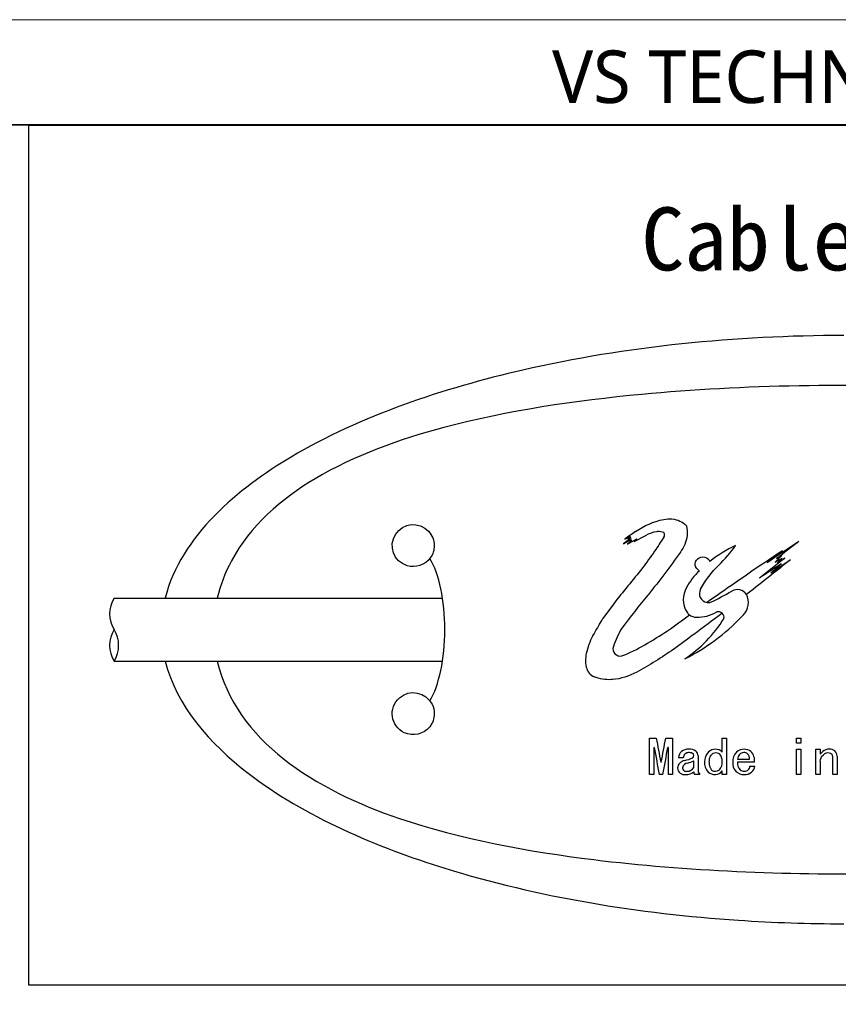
# Model space of a CAD drawing. Header units: millimetres. Extents: x -201 to 202, y 143 to 428.
# Tile 5 of 6: x 119 to 158, y 381 to 428. Entities that reach past the tile are written whole.
import ezdxf

# ---------------------------------------------------------------- set-up
doc = ezdxf.new("R2010")
doc.units = ezdxf.units.MM
doc.header["$LTSCALE"] = 0.25
doc.linetypes.add('HIDDEN', pattern=[9.525, 6.35, -3.175])
for name, color, linetype in [('CABLE 3P', 7, 'Continuous'), ('CABLE TAG (BLUE)', 7, 'Continuous'), ('FORM', 7, 'Continuous')]:
    doc.layers.add(name, color=color, linetype=linetype)
doc.layers.add('EMPTY LINE', color=252, linetype='Continuous', lineweight=0, plot=False)
doc.layers.add('TXT1', color=5, linetype='Continuous', lineweight=15)
doc.styles.add('VS Standard', font='msgothic.ttc', dxfattribs={"height": 3})
doc.styles.add('VST_ﾒｲﾘｵ', font='txt', dxfattribs={"height": 2.5})

msp = doc.modelspace()

# ---------------------------------------------------------------- linework, layer by layer
at = {"layer": 'CABLE 3P'}
for p, q in [((123.4643, 400.2141), (139.0941, 400.2141)), ((123.4643, 397.2141), (139.0936, 397.2141))]:
    msp.add_line(p, q, dxfattribs=at)
for centre, start, end in [((124.6643, 399.4641), 147.99462, 212.00538), ((124.6643, 397.9641), 147.99462, 212.00538), ((122.2643, 397.9641), 327.99462, 32.00538)]:
    msp.add_arc(centre, 1.4151, start, end, dxfattribs=at)
at = {"layer": 'CABLE TAG (BLUE)', "lineweight": 25}
for p, q in [((148.0818, 403.0887), (147.7077, 402.8035)), ((147.7834, 403.022), (148.0404, 403.1434)), ((148.0404, 403.1434), (147.9228, 403.0319)), ((147.9228, 403.0319), (148.0818, 403.0887)), ((148.2221, 402.906), (148.7707, 403.2016)), ((147.7077, 402.8035), (148.0818, 403.006)), ((147.9076, 402.7834), (148.3428, 403.0319)), ((148.1152, 402.9641), (147.9076, 402.7834)), ((148.0818, 403.006), (148.0156, 402.9284)), ((148.0156, 402.9284), (148.1152, 402.9641)), ((148.3428, 403.0319), (148.2221, 402.906)), ((155.249, 402.2362), (154.9322, 401.9272)), ((155.0049, 402.094), (155.249, 402.2362)), ((154.9322, 401.9272), (155.2656, 402.1221)), ((155.2656, 402.1221), (155.0359, 401.876)), ((155.0359, 401.876), (155.3995, 402.1221)), ((153.6502, 400.4484), (153.5652, 400.3829)), ((147.2306, 399.9348), (146.7326, 399.2468)), ((148.9469, 393.5541), (149.2751, 393.5541)), ((148.9469, 391.8167), (148.9469, 393.554)), ((149.7264, 393.5541), (150.0546, 393.5541)), ((150.0546, 393.5541), (150.0546, 391.8167)), ((152.4138, 392.8869), (152.4138, 393.554)), ((152.4138, 393.554), (152.6189, 393.554)), ((152.6189, 393.554), (152.6189, 391.8167)), ((155.9525, 393.554), (156.1576, 393.554)), ((155.9525, 393.3142), (155.9525, 393.554)), ((156.1576, 393.3142), (155.9525, 393.3142)), ((156.1576, 393.554), (156.1576, 393.3142)), ((149.1725, 393.1041), (149.152, 393.1041)), ((149.152, 393.1041), (149.152, 391.8167)), ((149.8495, 393.1041), (149.829, 393.1041)), ((149.8495, 391.8167), (149.8495, 393.1041)), ((155.9525, 391.8167), (155.9525, 393.0224)), ((155.9525, 393.0224), (156.1576, 393.0224)), ((156.1576, 393.0224), (156.1576, 391.8167)), ((156.8756, 391.8167), (156.8756, 393.0224)), ((156.8756, 393.0224), (157.0807, 393.0224)), ((157.0807, 393.0224), (157.0807, 392.788)), ((149.4905, 392.406), (149.511, 392.406)), ((150.5572, 392.6184), (150.3316, 392.6184)), ((151.0598, 392.1524), (151.0598, 392.4677)), ((151.265, 392.7075), (151.265, 392.0139)), ((153.142, 392.5473), (153.7164, 392.5473)), ((153.9523, 392.406), (153.142, 392.406)), ((157.0807, 392.4413), (157.0807, 391.8167)), ((157.6757, 391.8167), (157.6757, 392.6718)), ((157.8808, 392.6896), (157.8808, 391.8167)), ((152.4138, 391.8167), (152.4138, 391.9881)), ((153.7267, 392.2221), (153.9626, 392.2221)), ((149.152, 391.8167), (148.9469, 391.8167)), ((149.5828, 391.8167), (149.4187, 391.8167)), ((150.0546, 391.8167), (149.8495, 391.8167)), ((151.347, 391.8167), (151.1008, 391.8167)), ((152.6189, 391.8167), (152.4138, 391.8167)), ((156.1576, 391.8167), (155.9525, 391.8167)), ((157.0807, 391.8167), (156.8756, 391.8167)), ((157.8808, 391.8167), (157.6757, 391.8167))]:
    msp.add_line(p, q, dxfattribs=at)
at = {"layer": 'CABLE TAG (BLUE)', "lineweight": 18}
for p, q in [((148.0818, 403.0887), (147.7077, 402.8035)), ((147.7834, 403.022), (148.0404, 403.1434)), ((148.0404, 403.1434), (147.9228, 403.0319)), ((147.9228, 403.0319), (148.0818, 403.0887)), ((148.2221, 402.906), (148.7707, 403.2016)), ((147.7077, 402.8035), (148.0818, 403.006)), ((147.9076, 402.7834), (148.3428, 403.0319)), ((148.1152, 402.9641), (147.9076, 402.7834)), ((148.0818, 403.006), (148.0156, 402.9284)), ((148.0156, 402.9284), (148.1152, 402.9641)), ((148.3428, 403.0319), (148.2221, 402.906)), ((155.249, 402.2362), (154.9322, 401.9272)), ((155.0049, 402.094), (155.249, 402.2362)), ((154.9322, 401.9272), (155.2656, 402.1221)), ((155.2656, 402.1221), (155.0359, 401.876)), ((155.0359, 401.876), (155.3995, 402.1221)), ((153.6502, 400.4484), (153.5652, 400.3829)), ((147.2306, 399.9348), (146.7326, 399.2468)), ((148.9469, 393.5541), (149.2751, 393.5541)), ((148.9469, 391.8167), (148.9469, 393.554)), ((149.7264, 393.5541), (150.0546, 393.5541)), ((150.0546, 393.5541), (150.0546, 391.8167)), ((152.4138, 392.8869), (152.4138, 393.554)), ((152.4138, 393.554), (152.6189, 393.554)), ((152.6189, 393.554), (152.6189, 391.8167)), ((155.9525, 393.554), (156.1576, 393.554)), ((155.9525, 393.3142), (155.9525, 393.554)), ((156.1576, 393.3142), (155.9525, 393.3142)), ((156.1576, 393.554), (156.1576, 393.3142)), ((149.1725, 393.1041), (149.152, 393.1041)), ((149.152, 393.1041), (149.152, 391.8167)), ((149.8495, 393.1041), (149.829, 393.1041)), ((149.8495, 391.8167), (149.8495, 393.1041)), ((155.9525, 391.8167), (155.9525, 393.0224)), ((155.9525, 393.0224), (156.1576, 393.0224)), ((156.1576, 393.0224), (156.1576, 391.8167)), ((156.8756, 391.8167), (156.8756, 393.0224)), ((156.8756, 393.0224), (157.0807, 393.0224)), ((157.0807, 393.0224), (157.0807, 392.788)), ((149.4905, 392.406), (149.511, 392.406)), ((150.5572, 392.6184), (150.3316, 392.6184)), ((151.0598, 392.1524), (151.0598, 392.4677)), ((151.265, 392.7075), (151.265, 392.0139)), ((153.142, 392.5473), (153.7164, 392.5473)), ((153.9523, 392.406), (153.142, 392.406)), ((157.0807, 392.4413), (157.0807, 391.8167)), ((157.6757, 391.8167), (157.6757, 392.6718)), ((157.8808, 392.6896), (157.8808, 391.8167)), ((152.4138, 391.8167), (152.4138, 391.9881)), ((153.7267, 392.2221), (153.9626, 392.2221)), ((149.152, 391.8167), (148.9469, 391.8167)), ((149.5828, 391.8167), (149.4187, 391.8167)), ((150.0546, 391.8167), (149.8495, 391.8167)), ((151.347, 391.8167), (151.1008, 391.8167)), ((152.6189, 391.8167), (152.4138, 391.8167)), ((156.1576, 391.8167), (155.9525, 391.8167)), ((157.0807, 391.8167), (156.8756, 391.8167)), ((157.8808, 391.8167), (157.6757, 391.8167))]:
    msp.add_line(p, q, dxfattribs=at)
at = {"layer": 'CABLE TAG (BLUE)', "lineweight": 25}
for centre, radius, start, end in [((203.8972, 325.6114), 95.6094, 125.56311, 125.9378), ((225.1853, 353.7367), 90.2594, 146.837118, 147.340582), ((149.5011, 403.2214), 0.1681, 318.70712, 41.29288), ((155.9903, 396.6169), 6.7791, 115.69934, 127.97293), ((237.4776, 279.7302), 147.6537, 123.465611, 124.168814), ((231.9294, 303.5462), 125.0162, 127.366335, 127.974881), ((238.9385, 337.3196), 110.8824, 144.031923, 144.537865), ((196.4209, 339.5944), 75.1358, 123.193143, 124.720463), ((230.3508, 305.2874), 122.797, 127.682486, 128.11798), ((271.3646, 253.3023), 188.4374, 127.876034, 128.659246), ((253.959, 275.7711), 160.2453, 127.955834, 128.504974), ((268.3839, 228.1242), 207.3282, 123.075681, 123.420086), ((248.2186, 265.1112), 165.2734, 124.052849, 124.446316), ((241.9905, 304.7694), 130.2001, 131.783814, 132.080148), ((290.3361, 284.9993), 183.5466, 140.540305, 141.230224), ((152.8966, 399.6698), 2.4139, 130.17499, 154.32176), ((311.4738, 171.4595), 278.8663, 124.474231, 124.958152), ((151.6825, 400.1413), 1.1199, 149.13808, 211.42869), ((151.7598, 400.4369), 0.4328, 151.30225, 260.65497), ((146.2841, 411.7577), 12.9992, 295.40555, 300.42453), ((153.1301, 400.1035), 0.5171, 32.71323, 120.60753), ((153.1237, 400.1031), 0.5227, 18.7875, 32.37024), ((151.7616, 400.4425), 0.4384, 260.54853, 283.1115), ((152.8069, 400.0026), 0.855, 307.99399, 18.32508), ((151.1733, 399.8297), 0.523, 211.38321, 232.06211), ((151.1768, 399.8306), 0.5259, 231.83439, 270.68364), ((151.223, 401.1541), 1.8498, 268.76187, 300.31518), ((152.237, 399.3051), 0.2647, 46.34599, 107.6579), ((152.2303, 399.3019), 0.2708, 346.16714, 45.81865), ((146.3863, 405.8883), 9.5544, 296.42151, 316.64283), ((147.2492, 402.4879), 6.1698, 303.31305, 328.20489), ((151.2252, 396.5934), 4.206, 148.50509, 161.75563), ((147.5608, 397.8017), 0.3475, 161.80239, 282.97464), ((146.5429, 397.0304), 0.604, 190.77968, 247.90182), ((272.609, 416.1007), 125.3779, 190.359829, 190.893611), ((27.5117, 415.8913), 124.2392, 349.103657, 349.642317), ((258.0032, 413.2469), 110.6791, 190.485843, 191.16438), ((40.2264, 413.3938), 111.4648, 348.83836, 349.512125), ((150.7441, 392.6006), 0.4129, 130.63997, 177.53271), ((150.7859, 392.5267), 0.4964, 86.79324, 128.74644), ((150.8057, 392.6114), 0.2486, 88.17291, 178.39537), ((150.8609, 392.4869), 0.5376, 55.88407, 95.04042), ((150.8429, 392.5181), 0.3431, 63.07005, 94.89144), ((150.9346, 392.7177), 0.1238, 306.661, 59.05223), ((150.9759, 392.7111), 0.2891, 359.31509, 49.82207), ((152.2605, 392.4054), 0.6954, 135.14695, 222.40317), ((152.0901, 392.548), 0.4744, 90.55333, 132.83769), ((152.0835, 392.5522), 0.4702, 45.38019, 89.75145), ((151.9503, 392.4696), 0.4649, 355.41695, 44.76478), ((153.5297, 392.4557), 0.6154, 135.51033, 184.62581), ((153.4502, 392.4782), 0.5443, 88.96983, 131.33605), ((153.5026, 392.5263), 0.3612, 135.58924, 176.6593), ((153.4777, 392.5295), 0.3415, 96.42984, 133.0521), ((153.4545, 392.6105), 0.2588, 49.04728, 93.32432), ((153.4606, 392.504), 0.5183, 52.25302, 90.07179), ((153.4292, 392.5906), 0.2905, 351.43392, 47.85207), ((153.3695, 392.4898), 0.5888, 351.82064, 46.07655), ((157.9078, 392.1025), 1.0742, 130.94398, 140.34442), ((157.4976, 392.5714), 0.4512, 88.22469, 130.6138), ((157.546, 392.6893), 0.3348, 0.08168, 95.89839), ((157.5034, 392.674), 0.1723, 359.27494, 50.00465), ((150.6879, 392.0793), 0.4104, 98.25472, 173.40646), ((150.7884, 392.0963), 0.2662, 93.4009, 169.73576), ((150.2864, 394.0712), 1.6224, 282.19082, 296.42861), ((150.3958, 393.8296), 1.5151, 284.40282, 295.99496), ((152.297, 392.3531), 0.5025, 172.9421, 219.83602), ((151.93, 392.3853), 0.4861, 316.13361, 5.56545), ((153.4449, 392.3478), 0.5317, 173.70895, 272.73711), ((153.5587, 392.3423), 0.4215, 171.30518, 225.85249), ((150.6284, 392.1628), 0.35, 185.97608, 278.52795), ((150.7015, 392.1413), 0.1751, 179.18827, 283.3147), ((150.6978, 392.3899), 0.5735, 268.25028, 309.13719), ((150.7299, 392.3611), 0.3904, 271.75688, 327.69397), ((151.2244, 391.9269), 0.1656, 173.70192, 221.73599), ((151.563, 392.0222), 0.2981, 181.58838, 223.58465), ((152.0557, 392.282), 0.4633, 228.22577, 320.6246), ((152.0858, 392.2534), 0.2826, 231.82815, 313.52767), ((153.45, 392.2894), 0.3106, 233.469, 273.74502), ((153.493, 392.2122), 0.2339, 264.409, 2.40995), ((153.49, 392.3271), 0.5108, 267.78198, 308.60256), ((153.5008, 392.2763), 0.465, 311.47465, 353.30003)]:
    msp.add_arc(centre, radius, start, end, dxfattribs=at)
at = {"layer": 'CABLE TAG (BLUE)', "lineweight": 18}
for centre, radius, start, end in [((203.8972, 325.6114), 95.6094, 125.56311, 125.9378), ((225.1853, 353.7367), 90.2594, 146.837118, 147.340582), ((149.5011, 403.2214), 0.1681, 318.70712, 41.29288), ((155.9903, 396.6169), 6.7791, 115.69934, 127.97293), ((237.4776, 279.7302), 147.6537, 123.465611, 124.168814), ((231.9294, 303.5462), 125.0162, 127.366335, 127.974881), ((238.9385, 337.3196), 110.8824, 144.031923, 144.537865), ((196.4209, 339.5944), 75.1358, 123.193143, 124.720463), ((230.3508, 305.2874), 122.797, 127.682486, 128.11798), ((271.3646, 253.3023), 188.4374, 127.876034, 128.659246), ((253.959, 275.7711), 160.2453, 127.955834, 128.504974), ((268.3839, 228.1242), 207.3282, 123.075681, 123.420086), ((248.2186, 265.1112), 165.2734, 124.052849, 124.446316), ((241.9905, 304.7694), 130.2001, 131.783814, 132.080148), ((290.3361, 284.9993), 183.5466, 140.540305, 141.230224), ((152.8966, 399.6698), 2.4139, 130.17499, 154.32176), ((311.4738, 171.4595), 278.8663, 124.474231, 124.958152), ((151.6825, 400.1413), 1.1199, 149.13808, 211.42869), ((151.7598, 400.4369), 0.4328, 151.30225, 260.65497), ((146.2841, 411.7577), 12.9992, 295.40555, 300.42453), ((153.1301, 400.1035), 0.5171, 32.71323, 120.60753), ((153.1237, 400.1031), 0.5227, 18.7875, 32.37024), ((151.7616, 400.4425), 0.4384, 260.54853, 283.1115), ((152.8069, 400.0026), 0.855, 307.99399, 18.32508), ((151.1733, 399.8297), 0.523, 211.38321, 232.06211), ((151.1768, 399.8306), 0.5259, 231.83439, 270.68364), ((151.223, 401.1541), 1.8498, 268.76187, 300.31518), ((152.237, 399.3051), 0.2647, 46.34599, 107.6579), ((152.2303, 399.3019), 0.2708, 346.16714, 45.81865), ((146.3863, 405.8883), 9.5544, 296.42151, 316.64283), ((147.2492, 402.4879), 6.1698, 303.31305, 328.20489), ((151.2252, 396.5934), 4.206, 148.50509, 161.75563), ((147.5608, 397.8017), 0.3475, 161.80239, 282.97464), ((146.5429, 397.0304), 0.604, 190.77968, 247.90182), ((272.609, 416.1007), 125.3779, 190.359829, 190.893611), ((27.5117, 415.8913), 124.2392, 349.103657, 349.642317), ((258.0032, 413.2469), 110.6791, 190.485843, 191.16438), ((40.2264, 413.3938), 111.4648, 348.83836, 349.512125), ((150.7441, 392.6006), 0.4129, 130.63997, 177.53271), ((150.7859, 392.5267), 0.4964, 86.79324, 128.74644), ((150.8057, 392.6114), 0.2486, 88.17291, 178.39537), ((150.8609, 392.4869), 0.5376, 55.88407, 95.04042), ((150.8429, 392.5181), 0.3431, 63.07005, 94.89144), ((150.9346, 392.7177), 0.1238, 306.661, 59.05223), ((150.9759, 392.7111), 0.2891, 359.31509, 49.82207), ((152.2605, 392.4054), 0.6954, 135.14695, 222.40317), ((152.0901, 392.548), 0.4744, 90.55333, 132.83769), ((152.0835, 392.5522), 0.4702, 45.38019, 89.75145), ((151.9503, 392.4696), 0.4649, 355.41695, 44.76478), ((153.5297, 392.4557), 0.6154, 135.51033, 184.62581), ((153.4502, 392.4782), 0.5443, 88.96983, 131.33605), ((153.5026, 392.5263), 0.3612, 135.58924, 176.6593), ((153.4777, 392.5295), 0.3415, 96.42984, 133.0521), ((153.4545, 392.6105), 0.2588, 49.04728, 93.32432), ((153.4606, 392.504), 0.5183, 52.25302, 90.07179), ((153.4292, 392.5906), 0.2905, 351.43392, 47.85207), ((153.3695, 392.4898), 0.5888, 351.82064, 46.07655), ((157.9078, 392.1025), 1.0742, 130.94398, 140.34442), ((157.4976, 392.5714), 0.4512, 88.22469, 130.6138), ((157.546, 392.6893), 0.3348, 0.08168, 95.89839), ((157.5034, 392.674), 0.1723, 359.27494, 50.00465), ((150.6879, 392.0793), 0.4104, 98.25472, 173.40646), ((150.7884, 392.0963), 0.2662, 93.4009, 169.73576), ((150.2864, 394.0712), 1.6224, 282.19082, 296.42861), ((150.3958, 393.8296), 1.5151, 284.40282, 295.99496), ((152.297, 392.3531), 0.5025, 172.9421, 219.83602), ((151.93, 392.3853), 0.4861, 316.13361, 5.56545), ((153.4449, 392.3478), 0.5317, 173.70895, 272.73711), ((153.5587, 392.3423), 0.4215, 171.30518, 225.85249), ((150.6284, 392.1628), 0.35, 185.97608, 278.52795), ((150.7015, 392.1413), 0.1751, 179.18827, 283.3147), ((150.6978, 392.3899), 0.5735, 268.25028, 309.13719), ((150.7299, 392.3611), 0.3904, 271.75688, 327.69397), ((151.2244, 391.9269), 0.1656, 173.70192, 221.73599), ((151.563, 392.0222), 0.2981, 181.58838, 223.58465), ((152.0557, 392.282), 0.4633, 228.22577, 320.6246), ((152.0858, 392.2534), 0.2826, 231.82815, 313.52767), ((153.45, 392.2894), 0.3106, 233.469, 273.74502), ((153.493, 392.2122), 0.2339, 264.409, 2.40995), ((153.49, 392.3271), 0.5108, 267.78198, 308.60256), ((153.5008, 392.2763), 0.465, 311.47465, 353.30003)]:
    msp.add_arc(centre, radius, start, end, dxfattribs=at)
at = {"layer": 'CABLE TAG (BLUE)'}
msp.add_ellipse((137.7033, 398.7158), major_axis=(0, -4), ratio=0.375, start_param=0.5585724, end_param=2.5816528, dxfattribs=at)
for points, knots in [([(158.2043, 412.7156), (153.0614, 412.7134), (147.8712, 412.2068), (139.1904, 410.2142), (135.1862, 408.8906), (129.4001, 405.4516), (126.6325, 403.184), (125.8911, 400.2141)], [5.6003084, 5.6003084, 5.6003084, 5.6003084, 7.9254145, 7.9254145, 9.6774696, 9.6774696, 10.9998668, 10.9998668, 10.9998668, 10.9998668]), ([(188.0347, 400.2141), (188.0231, 400.2642), (187.7504, 401.3907), (187.1832, 402.4306), (185.3955, 404.6531), (183.84, 405.7185), (180.0638, 407.6023), (177.5848, 408.3195), (171.4496, 409.6229), (167.3489, 410.0272), (158.7008, 410.447), (153.4397, 410.3669), (145.445, 409.6158), (142.1912, 409.1425), (137.045, 407.7753), (134.9005, 407.0074), (131.4083, 404.9334), (129.9475, 403.6617), (128.7409, 401.4204), (128.5158, 400.8263), (128.3755, 400.2141)], [0.01035204, 0.01035204, 0.01035204, 0.01035204, 0.01141096, 0.03423289, 0.03423289, 0.07201313, 0.07201313, 0.12491301, 0.12491301, 0.20567559, 0.20567559, 0.30946049, 0.30946049, 0.37654152, 0.37654152, 0.42356393, 0.42356393, 0.46458948, 0.46458948, 0.47834761, 0.47834761, 0.47834761, 0.47834761]), ([(138.7043, 402.7151), (138.7043, 402.966), (138.6068, 403.2145), (137.9839, 403.8793), (137.2106, 403.8028), (136.5086, 402.6978), (136.7731, 401.9554), (137.8133, 401.6352), (138.5062, 401.8739), (138.7043, 402.5053), (138.7043, 402.7151)], [0, 0, 0, 0, 0.4027051, 0.4027051, 1.4519729, 1.4519729, 2.5053478, 2.5053478, 3.1720145, 3.5053478, 3.5053478, 3.5053478, 3.5053478]), ([(125.8908, 397.2141), (126.4248, 395.0908), (128.0323, 393.2721), (132.5272, 389.8123), (136.0149, 388.3469), (143.655, 385.975), (148.463, 385.2011), (154.8562, 384.7705), (156.5308, 384.7134), (158.2043, 384.7128)], [11.4633396, 11.4633396, 11.4633396, 11.4633396, 12.5062175, 12.5062175, 14.0513399, 14.0513399, 16.2097838, 16.2097838, 16.9744391, 16.9744391, 16.9744391, 16.9744391]), ([(128.375, 397.2141), (128.8083, 395.3247), (130.0202, 393.766), (133.1116, 391.3014), (135.1197, 390.3832), (139.967, 388.7391), (143.2134, 388.1462), (150.725, 387.2222), (155.4689, 387.0361), (164.0098, 387.1664), (168.3905, 387.4515), (175.1876, 388.53), (178.0568, 389.1712), (182.493, 390.9387), (184.3894, 391.9716), (186.8837, 394.4576), (187.6965, 395.7496), (188.0336, 397.2141)], [0.50033028, 0.50033028, 0.50033028, 0.50033028, 0.54308094, 0.54308094, 0.58893761, 0.58893761, 0.65818618, 0.65818618, 0.75761553, 0.75761553, 0.84813874, 0.84813874, 0.91060622, 0.91060622, 0.95517612, 0.95517612, 0.98889495, 0.98889495, 0.98889495, 0.98889495]), ([(138.7043, 394.7151), (138.7043, 394.8687), (138.6685, 395.0224), (138.3054, 395.7503), (137.5357, 395.8988), (136.5027, 394.9897), (136.6256, 394.1169), (137.6939, 393.6152), (138.4703, 393.8052), (138.7043, 394.487), (138.7043, 394.7151)], [0, 0, 0, 0, 0.225688, 0.225688, 1.1812037, 1.1812037, 2.231792, 2.231792, 2.8984587, 3.231792, 3.231792, 3.231792, 3.231792])]:
    msp.add_open_spline(points, degree=3, knots=knots, dxfattribs=at)
at = {"layer": 'CABLE TAG (BLUE)', "lineweight": 25}
for points, knots in [([(148.2908, 403.3873), (148.6965, 403.6672), (149.149, 403.8581), (149.8782, 404.0193), (150.2953, 403.9809), (150.6075, 403.761), (150.6924, 403.68)], [0, 0, 0, 0, 1, 1, 1.524008, 1.7616449, 1.7616449, 1.7616449, 1.7616449]), ([(150.6928, 403.6796), (150.7042, 403.6688), (150.7125, 403.6547), (150.7854, 403.3389), (150.7346, 402.908), (150.5079, 402.518), (150.4201, 402.408)], [0, 0, 0, 0, 0.9889197, 0.9889197, 20.7019194, 29.7443482, 29.7443482, 29.7443482, 29.7443482]), ([(149.6275, 403.3324), (149.538, 403.3771), (149.4201, 403.3949), (149.1276, 403.3521), (148.9334, 403.2888), (148.7707, 403.2016)], [0, 0, 0, 0, 1, 1.1167322, 2.9167356, 2.9167356, 2.9167356, 2.9167356]), ([(151.3802, 400.6447), (151.6208, 401.0757), (151.9071, 401.4487), (152.5379, 402.0679), (152.8134, 402.3904), (153.0505, 402.7255)], [0, 0, 0, 0, 1, 1, 1.8437753, 1.8437753, 1.8437753, 1.8437753]), ([(150.4201, 402.408), (149.9396, 401.718), (149.4257, 401.0353), (148.4601, 399.8568), (148.0402, 399.3207), (147.6388, 398.7907)], [0, 0, 0, 0, 1, 1.0158545, 1.8009986, 1.8009986, 1.8009986, 1.8009986]), ([(151.3394, 401.5142), (151.2847, 401.5374), (151.1418, 401.6556), (151.1083, 401.8253), (151.2256, 402.1829), (151.5545, 402.2549), (151.7756, 402.0422), (151.7997, 402.0055), (151.8192, 401.9609)], [0, 0, 0, 0, 0.12389318, 0.37167954, 0.37167954, 0.89546486, 0.89546486, 0.99999986, 0.99999986, 0.99999986, 0.99999986]), ([(152.4193, 399.4963), (151.964, 399.1629), (151.1918, 398.5823), (149.875, 397.6003), (148.9501, 397.0219), (147.9863, 396.4933), (147.5749, 396.3687), (146.8793, 396.3141), (146.5733, 396.3644), (146.3157, 396.4708)], [0.0000011, 0.0000011, 0.0000011, 0.0000011, 1.0102985, 1.7226771, 2.9727554, 2.9727554, 3.7065267, 3.7388752, 4.2373446, 4.2373446, 4.2373446, 4.2373446]), ([(147.6388, 397.463), (148.0112, 397.6083), (148.3757, 397.7895), (149.461, 398.4118), (150.1759, 398.8917), (150.8517, 399.417)], [0, 0, 0, 0, 1.1543793, 1.1543793, 3.5814679, 3.5814679, 3.5814679, 3.5814679]), ([(145.9496, 396.9174), (145.8994, 397.1807), (145.9153, 397.4416), (146.0573, 397.9918), (146.1677, 398.2605), (146.4547, 398.7616), (146.5936, 399.0042), (146.7326, 399.2468)], [0, 0, 0, 0, 1.0774078, 1.0774078, 2.3189238, 2.3189238, 3.4857137, 3.4857137, 3.4857137, 3.4857137]), ([(151.7983, 392.4148), (151.7983, 392.5085), (151.8215, 392.6892), (152.0252, 392.8962), (152.2176, 392.8518), (152.2804, 392.797)], [0.0013756, 0.0013756, 0.0013756, 0.0013756, 0.688726, 1.3128306, 1.8966329, 1.8966329, 1.8966329, 1.8966329]), ([(157.0807, 392.4414), (157.0807, 392.5672), (157.1522, 392.7226), (157.3925, 392.8809), (157.5507, 392.8613), (157.6141, 392.806)], [0.0019055, 0.0019055, 0.0019055, 0.0019055, 1.0130926, 1.4393228, 2.0793021, 2.0793021, 2.0793021, 2.0793021])]:
    msp.add_open_spline(points, degree=3, knots=knots, dxfattribs=at)
at = {"layer": 'CABLE TAG (BLUE)', "lineweight": 18}
for points, knots in [([(148.2908, 403.3873), (148.6965, 403.6672), (149.149, 403.8581), (149.8782, 404.0193), (150.2953, 403.9809), (150.6075, 403.761), (150.6924, 403.68)], [0, 0, 0, 0, 1, 1, 1.524008, 1.7616449, 1.7616449, 1.7616449, 1.7616449]), ([(150.6928, 403.6796), (150.7042, 403.6688), (150.7125, 403.6547), (150.7854, 403.3389), (150.7346, 402.908), (150.5079, 402.518), (150.4201, 402.408)], [0, 0, 0, 0, 0.9889197, 0.9889197, 20.7019194, 29.7443482, 29.7443482, 29.7443482, 29.7443482]), ([(149.6275, 403.3324), (149.538, 403.3771), (149.4201, 403.3949), (149.1276, 403.3521), (148.9334, 403.2888), (148.7707, 403.2016)], [0, 0, 0, 0, 1, 1.1167322, 2.9167356, 2.9167356, 2.9167356, 2.9167356]), ([(151.3802, 400.6447), (151.6208, 401.0757), (151.9071, 401.4487), (152.5379, 402.0679), (152.8134, 402.3904), (153.0505, 402.7255)], [0, 0, 0, 0, 1, 1, 1.8437753, 1.8437753, 1.8437753, 1.8437753]), ([(150.4201, 402.408), (149.9396, 401.718), (149.4257, 401.0353), (148.4601, 399.8568), (148.0402, 399.3207), (147.6388, 398.7907)], [0, 0, 0, 0, 1, 1.0158545, 1.8009986, 1.8009986, 1.8009986, 1.8009986]), ([(151.3394, 401.5142), (151.2847, 401.5374), (151.1418, 401.6556), (151.1083, 401.8253), (151.2256, 402.1829), (151.5545, 402.2549), (151.7756, 402.0422), (151.7997, 402.0055), (151.8192, 401.9609)], [0, 0, 0, 0, 0.12389318, 0.37167954, 0.37167954, 0.89546486, 0.89546486, 0.99999986, 0.99999986, 0.99999986, 0.99999986]), ([(152.4193, 399.4963), (151.964, 399.1629), (151.1918, 398.5823), (149.875, 397.6003), (148.9501, 397.0219), (147.9863, 396.4933), (147.5749, 396.3687), (146.8793, 396.3141), (146.5733, 396.3644), (146.3157, 396.4708)], [0.0000011, 0.0000011, 0.0000011, 0.0000011, 1.0102985, 1.7226771, 2.9727554, 2.9727554, 3.7065267, 3.7388752, 4.2373446, 4.2373446, 4.2373446, 4.2373446]), ([(147.6388, 397.463), (148.0112, 397.6083), (148.3757, 397.7895), (149.461, 398.4118), (150.1759, 398.8917), (150.8517, 399.417)], [0, 0, 0, 0, 1.1543793, 1.1543793, 3.5814679, 3.5814679, 3.5814679, 3.5814679]), ([(145.9496, 396.9174), (145.8994, 397.1807), (145.9153, 397.4416), (146.0573, 397.9918), (146.1677, 398.2605), (146.4547, 398.7616), (146.5936, 399.0042), (146.7326, 399.2468)], [0, 0, 0, 0, 1.0774078, 1.0774078, 2.3189238, 2.3189238, 3.4857137, 3.4857137, 3.4857137, 3.4857137]), ([(151.7983, 392.4148), (151.7983, 392.5085), (151.8215, 392.6892), (152.0252, 392.8962), (152.2176, 392.8518), (152.2804, 392.797)], [0.0013756, 0.0013756, 0.0013756, 0.0013756, 0.688726, 1.3128306, 1.8966329, 1.8966329, 1.8966329, 1.8966329]), ([(157.0807, 392.4414), (157.0807, 392.5672), (157.1522, 392.7226), (157.3925, 392.8809), (157.5507, 392.8613), (157.6141, 392.806)], [0.0019055, 0.0019055, 0.0019055, 0.0019055, 1.0130926, 1.4393228, 2.0793021, 2.0793021, 2.0793021, 2.0793021])]:
    msp.add_open_spline(points, degree=3, knots=knots, dxfattribs=at)
at = {"layer": 'EMPTY LINE'}
msp.add_line((201.5, 427.75), (-201.5, 427.75), dxfattribs=at)
at = {"layer": 'FORM', "linetype": 'HIDDEN'}
msp.add_lwpolyline([(-196.5, 422.75), (196.5, 422.75), (196.5, 147.75), (-196.5, 147.75)], close=True, dxfattribs=at)
at = {"layer": 'FORM'}
for points in [[(-196.5, 422.75), (-196.5, 147.75), (-78.5, 147.75), (-78.5, 159.75), (16.5, 159.75), (16.5, 177.25), (196.5, 177.25), (196.5, 422.75), (-196.5, 422.75)], [(196.4784, 422.7158), (119.3906, 422.7158), (119.3906, 381.8089), (196.4784, 381.8089)]]:
    msp.add_lwpolyline(points, close=True, dxfattribs=at)

# ---------------------------------------------------------------- texts
at = {"layer": 'FORM', "insert": (194.5, 423.75), "char_height": 2.5, "attachment_point": 9, "style": 'VST_ﾒｲﾘｵ'}
msp.add_mtext('{\\fMeiryo|b0|i0|c128|p50;VS TECHNOLOGY CORPORATION}', dxfattribs=at)
at = {"layer": 'TXT1', "insert": (148.56, 418.8156), "char_height": 3, "width": 22.720286, "attachment_point": 1, "style": 'VS Standard'}
msp.add_mtext('Cable tag ', dxfattribs=at)

doc.saveas('drawing.dxf')
